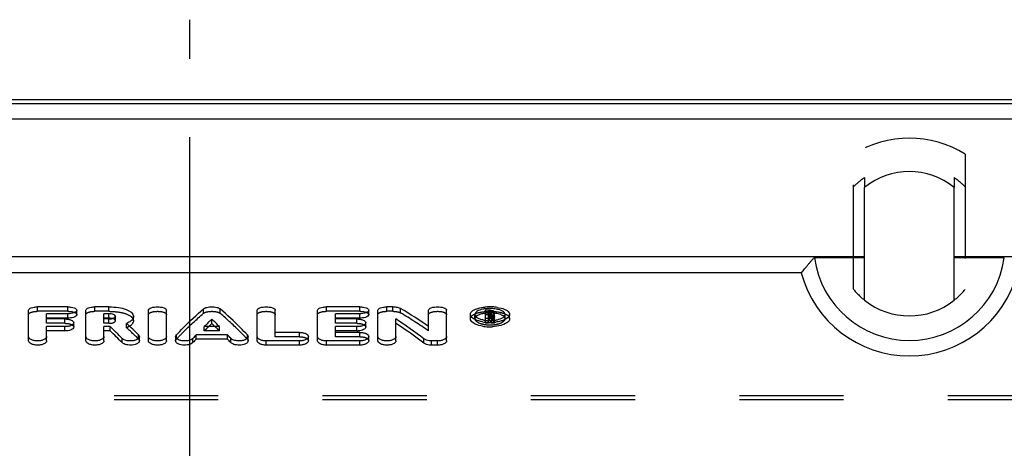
# Model space of a CAD drawing. Header units: millimetres. Extents: x 415 to 585, y 445 to 555.
# Tile 4 of 5: x 489 to 551, y 528 to 555. Entities that reach past the tile are written whole.
import ezdxf

# ---------------------------------------------------------------- set-up
doc = ezdxf.new("R2010")
doc.units = ezdxf.units.MM
doc.header["$LTSCALE"] = 65.185185
doc.linetypes.add('CENTER', pattern=[0.6, 0.375, -0.075, 0.075, -0.075])
doc.linetypes.add('HIDDEN', pattern=[0.2, 0.1, -0.1])
for name, color, linetype in [('KOERPER', 7, 'CONTINUOUS'), ('KONST.EL_MIT_GEO', 7, 'CONTINUOUS'), ('L1', 7, 'CONTINUOUS')]:
    doc.layers.add(name, color=color, linetype=linetype)

msp = doc.modelspace()

# ---------------------------------------------------------------- linework, layer by layer
at = {"layer": 'KOERPER', "color": 8, "linetype": 'HIDDEN'}
for p, q in [((580, 531.5), (420, 531.5)), ((580, 531.245), (420, 531.245))]:
    msp.add_line(p, q, dxfattribs=at)
at = {"layer": 'KONST.EL_MIT_GEO', "color": 7, "linetype": 'Continuous'}
for p, q in [((579, 550), (421, 550)), ((421, 549.765), (579, 549.765)), ((421, 548.8), (579, 548.8)), ((542.2, 537.477), (542.2, 544.523)), ((547.8, 537.477), (547.8, 544.523)), ((542.2, 540.19), (457.8, 540.19)), ((542.2, 540.12), (539.06, 540.12)), ((570.044, 540.19), (547.8, 540.19)), ((550.94, 540.12), (547.8, 540.12)), ((538.248, 539.198), (461.752, 539.198)), ((492.365, 537.063), (490.477, 537.063)), ((494.941, 537.063), (494.062, 537.063)), ((510.625, 537.063), (508.549, 537.063)), ((512.701, 537.063), (512.322, 537.063)), ((489.911, 534.939), (489.911, 536.851)), ((491.043, 536.308), (491.043, 536.632)), ((492.364, 536.632), (491.043, 536.632)), ((492.364, 536.356), (492.364, 536.632)), ((492.929, 536.574), (492.929, 536.851)), ((493.496, 534.939), (493.496, 536.851)), ((494.628, 536.308), (494.628, 536.632)), ((494.941, 536.632), (494.628, 536.632)), ((494.941, 536.356), (494.941, 536.632)), ((496.474, 536.198), (496.474, 536.473)), ((497.409, 534.939), (497.409, 536.852)), ((498.541, 534.939), (498.541, 536.851)), ((504.209, 534.939), (504.209, 536.852)), ((505.341, 535.467), (505.341, 536.851)), ((507.983, 534.939), (507.983, 536.851)), ((509.115, 536.308), (509.115, 536.632)), ((510.624, 536.632), (509.115, 536.632)), ((510.624, 536.356), (510.624, 536.632)), ((511.19, 536.574), (511.19, 536.851)), ((511.756, 534.939), (511.756, 536.851)), ((514.928, 535.827), (514.928, 536.852)), ((516.06, 534.939), (516.06, 536.851)), ((517.545, 536.318), (517.545, 536.594)), ((518.488, 536.229), (518.488, 536.851)), ((518.774, 536.851), (518.488, 536.851)), ((518.677, 536.626), (518.677, 536.779)), ((518.773, 536.779), (518.677, 536.779)), ((518.774, 536.626), (518.677, 536.626)), ((518.677, 536.213), (518.677, 536.551)), ((518.736, 536.551), (518.677, 536.551)), ((518.736, 536.275), (518.736, 536.551)), ((518.749, 536.526), (518.736, 536.551)), ((518.773, 536.662), (518.773, 536.779)), ((518.79, 536.452), (518.776, 536.477)), ((518.866, 536.626), (518.866, 536.743)), ((518.934, 536.541), (518.92, 536.567)), ((519.054, 536.386), (519.054, 536.743)), ((520, 536.318), (520, 536.594)), ((492.364, 536.356), (491.043, 536.356)), ((492.176, 536.308), (491.043, 536.308)), ((491.043, 534.939), (491.043, 535.826)), ((492.175, 535.826), (491.043, 535.826)), ((492.175, 535.556), (492.175, 535.826)), ((492.741, 535.799), (492.741, 536.071)), ((494.941, 536.356), (494.628, 536.356)), ((494.941, 536.308), (494.628, 536.308)), ((494.628, 534.939), (494.628, 535.826)), ((495.015, 535.826), (494.628, 535.826)), ((495.015, 535.556), (495.015, 535.826)), ((501.857, 535.826), (500.894, 535.826)), ((501.375, 536.019), (501.375, 536.293)), ((510.624, 536.356), (509.115, 536.356)), ((510.437, 536.308), (509.115, 536.308)), ((509.115, 535.467), (509.115, 535.826)), ((510.436, 535.826), (509.115, 535.826)), ((510.436, 535.556), (510.436, 535.826)), ((511.001, 535.799), (511.001, 536.071)), ((512.888, 534.939), (512.888, 536.307)), ((518.677, 536.327), (518.488, 536.327)), ((518.736, 536.275), (518.677, 536.275)), ((518.749, 536.251), (518.736, 536.275)), ((518.858, 536.212), (518.858, 536.327)), ((519.051, 536.327), (518.858, 536.327)), ((519.051, 536.228), (519.051, 536.327)), ((492.175, 535.556), (491.043, 535.556)), ((495.015, 535.556), (494.628, 535.556)), ((496.843, 534.941), (496.843, 535.206)), ((499.107, 535.207), (499.107, 534.941)), ((500.395, 535.048), (500.395, 535.315)), ((502.355, 535.315), (500.395, 535.315)), ((502.355, 535.048), (502.355, 535.315)), ((503.643, 534.941), (503.643, 535.206)), ((506.852, 535.467), (505.341, 535.467)), ((507.416, 534.939), (507.417, 535.204)), ((510.436, 535.556), (509.115, 535.556)), ((510.625, 535.467), (509.115, 535.467)), ((511.19, 534.939), (511.19, 535.204)), ((495.764, 534.827), (495.764, 535.091)), ((500.191, 534.832), (500.191, 535.096)), ((502.355, 535.048), (500.395, 535.048)), ((502.559, 534.832), (502.559, 535.096)), ((504.775, 534.671), (504.775, 534.934)), ((506.851, 534.934), (504.775, 534.934)), ((506.851, 534.671), (504.775, 534.671)), ((506.851, 534.671), (506.851, 534.934)), ((508.549, 534.671), (508.549, 534.934)), ((510.624, 534.934), (508.549, 534.934)), ((510.624, 534.671), (508.549, 534.671)), ((510.624, 534.671), (510.624, 534.934)), ((514.637, 534.798), (514.637, 535.062)), ((515.117, 534.671), (515.116, 534.934)), ((515.494, 534.934), (515.116, 534.934)), ((515.494, 534.671), (515.117, 534.671)), ((515.494, 534.671), (515.494, 534.934))]:
    msp.add_line(p, q, dxfattribs=at)
at = {"layer": 'KONST.EL_MIT_GEO', "color": 8, "linetype": 'HIDDEN'}
for p, q in [((541.5, 538.172), (541.5, 546.599)), ((548.5, 546.599), (548.5, 538.172)), ((542.2, 545.137), (542.2, 544.523)), ((547.8, 545.137), (547.8, 544.523)), ((490.477, 536.784), (490.477, 537.063)), ((492.364, 536.784), (492.365, 537.063)), ((494.062, 536.784), (494.062, 537.063)), ((494.941, 536.784), (494.941, 537.063)), ((508.549, 536.784), (508.549, 537.063)), ((510.624, 536.784), (510.625, 537.063)), ((512.322, 536.784), (512.322, 537.063)), ((512.7, 536.784), (512.701, 537.063)), ((492.364, 536.784), (490.477, 536.784)), ((494.941, 536.784), (494.062, 536.784)), ((495.342, 536.197), (495.342, 536.472)), ((500.857, 536.659), (500.857, 536.938)), ((501.893, 536.659), (501.893, 536.938)), ((510.624, 536.784), (508.549, 536.784)), ((512.7, 536.784), (512.322, 536.784)), ((513.18, 536.686), (513.18, 536.965)), ((517.829, 536.318), (517.829, 536.594)), ((518.773, 536.573), (518.488, 536.573)), ((518.677, 536.551), (518.677, 536.626)), ((518.773, 536.501), (518.677, 536.501)), ((518.773, 536.35), (518.774, 536.851)), ((518.773, 536.501), (518.773, 536.662)), ((518.866, 536.386), (518.866, 536.626)), ((518.92, 536.292), (518.92, 536.567)), ((519.716, 536.318), (519.716, 536.594)), ((491.043, 536.035), (491.043, 536.308)), ((492.175, 536.035), (491.043, 536.035)), ((492.175, 536.035), (492.176, 536.308)), ((494.628, 536.035), (494.628, 536.308)), ((494.941, 536.035), (494.628, 536.035)), ((494.941, 536.035), (494.941, 536.308)), ((496.045, 535.758), (496.045, 536.03)), ((500.894, 535.556), (500.894, 535.826)), ((501.857, 535.556), (501.857, 535.826)), ((509.115, 536.035), (509.115, 536.308)), ((510.436, 536.035), (509.115, 536.035)), ((510.436, 536.035), (510.437, 536.308)), ((514.928, 535.557), (514.928, 535.827)), ((518.488, 536.054), (518.488, 536.229)), ((518.677, 536.054), (518.488, 536.054)), ((518.773, 536.35), (518.677, 536.35)), ((518.677, 536.054), (518.677, 536.213)), ((518.772, 536.21), (518.749, 536.251)), ((518.79, 536.178), (518.772, 536.21)), ((518.858, 536.054), (518.858, 536.212)), ((519.051, 536.054), (518.858, 536.054)), ((519.051, 536.054), (519.051, 536.228)), ((496.79, 535.05), (496.791, 535.316)), ((499.155, 535.045), (499.155, 535.311)), ((501.857, 535.556), (500.894, 535.556)), ((503.595, 535.045), (503.596, 535.31)), ((505.341, 535.2), (505.341, 535.467)), ((506.851, 535.2), (505.341, 535.2)), ((506.851, 535.2), (506.852, 535.467)), ((509.115, 535.2), (509.115, 535.467)), ((510.624, 535.2), (509.115, 535.2)), ((510.624, 535.2), (510.625, 535.467))]:
    msp.add_line(p, q, dxfattribs=at)
for centre, radius, start, end in [((545, 541), 6.603, 57.99064, 122.00936), ((545, 541), 4.995, 124.09179, 134.47921), ((545, 541), 4.995, 45.52079, 55.90821), ((545, 541), 4.5, 218.94244, 231.5214), ((545, 541), 4.5, 308.4786, 321.05756), ((498.321, 511.754), 29.024, 55.09755, 59.2064), ((518.757, 534.367), 2.312, 95.5922, 96.69519), ((518.77, 534.23), 2.449, 92.18087, 95.57826), ((518.773, 534.187), 2.493, 87.85433, 92.19975), ((518.777, 534.266), 2.413, 83.3872, 87.89119), ((517.031, 519.258), 22.936, 133.74863, 134.7158), ((485.719, 519.258), 22.936, 45.2842, 46.25137), ((501.856, 526.829), 19.344, 28.48325, 28.90236), ((502.371, 527.005), 18.977, 28.47927, 29.30081), ((479.129, 517.213), 25.101, 45.28332, 47.62995)]:
    msp.add_arc(centre, radius, start, end, dxfattribs=at)
at = {"layer": 'KONST.EL_MIT_GEO', "color": 7, "linetype": 'Continuous'}
for centre, radius, start, end in [((545, 540.964), 5.999, 188.08732, 351.91273), ((545, 541), 7, 195.08012, 344.91995), ((518.766, 533.896), 3.167, 92.85356, 95.73583), ((518.773, 533.766), 3.297, 87.3419, 92.8677), ((518.779, 533.887), 3.176, 84.48181, 87.35783), ((518.81, 534.192), 2.87, 81.45604, 84.49846), ((545, 541), 4.5, 231.5214, 308.4786), ((498.248, 512.1), 29.004, 54.89366, 59.01458), ((518.702, 535.063), 1.89, 98.67493, 102.0232), ((518.701, 534.762), 1.912, 98.50197, 101.77692), ((518.744, 534.784), 2.172, 95.62781, 98.68193), ((518.741, 534.503), 2.175, 96.68575, 98.5357), ((518.767, 534.557), 2.401, 92.74982, 95.644), ((518.773, 534.464), 2.494, 87.20968, 92.76482), ((502.276, 527.404), 18.831, 28.80533, 28.97643), ((501.657, 527.065), 19.537, 28.30191, 28.7193), ((518.778, 534.559), 2.399, 84.33266, 87.22424), ((518.818, 536.988), 0.433, 283.59106, 287.28208), ((502.102, 527.201), 19.25, 28.29907, 29.02423), ((518.84, 536.919), 0.36, 287.2658, 291.29464), ((518.805, 534.819), 2.137, 80.58871, 84.36692), ((518.803, 534.495), 2.183, 81.51327, 83.36275), ((494.942, 535.326), 1.03, 85.79688, 90.07041), ((477.141, 516.86), 26.061, 44.39096, 46.69936), ((480.03, 518.584), 23.682, 47.1753, 47.44809), ((479.386, 517.894), 24.626, 45.83952, 47.16834), ((516.857, 519.83), 22.599, 133.24067, 134.94078), ((516.439, 519.875), 22.081, 133.20703, 133.74589), ((516.166, 520.165), 21.682, 133.01228, 133.20597), ((485.893, 519.83), 22.599, 45.05922, 46.75933), ((486.585, 520.165), 21.682, 46.79403, 46.98772), ((486.311, 519.875), 22.081, 46.25411, 46.79297), ((495.435, 509.958), 31.606, 52.58842, 56.48036), ((496.684, 511.32), 29.553, 55.84956, 56.74783), ((495.286, 509.298), 32.011, 52.80654, 55.81023), ((518.742, 538.648), 2.557, 260.2591, 263.68252), ((518.744, 538.407), 2.587, 260.37769, 263.72086), ((518.741, 538.157), 1.945, 260.34921, 262.50612), ((518.77, 538.897), 2.807, 263.67248, 268.1081), ((518.772, 538.68), 2.862, 263.75491, 273.18436), ((518.766, 538.351), 2.141, 262.52669, 266.91402), ((518.773, 538.444), 2.234, 266.8828, 273.08934), ((518.772, 538.944), 2.854, 268.08506, 273.31468), ((518.776, 538.382), 2.172, 273.07618, 276.28016), ((518.775, 538.896), 2.805, 273.30741, 275.65484), ((518.787, 538.277), 2.067, 276.29321, 277.34882), ((518.803, 538.163), 1.951, 277.33512, 279.62522), ((518.783, 538.812), 2.721, 275.65991, 276.59773), ((518.79, 538.751), 2.66, 276.59788, 277.42198), ((518.835, 537.976), 1.761, 279.60539, 283.21219), ((477.277, 516.591), 25.967, 44.60777, 46.91596), ((478.597, 517.077), 25.762, 45.32994, 45.84567), ((478.26, 516.736), 26.241, 45.07598, 45.33074), ((519.418, 517.32), 26.185, 136.59125, 137.2463), ((483.333, 517.321), 26.185, 42.75509, 43.40888), ((510.437, 536.887), 1.33, 269.94016, 273.96415), ((519.265, 517.064), 26.067, 136.37464, 137.02874), ((483.486, 517.064), 26.067, 42.97126, 43.62536)]:
    msp.add_arc(centre, radius, start, end, dxfattribs=at)
msp.add_ellipse((545, 541.042), major_axis=(0, 4.467), ratio=0.999956, start_param=-0.677422, end_param=0.677422, dxfattribs=at)
for points, knots in [([(538.248, 539.198), (538.286, 539.236), (538.381, 539.357), (538.518, 539.52), (538.661, 539.692), (538.762, 539.812), (538.846, 539.91), (538.912, 539.987), (538.978, 540.056), (539.026, 540.12), (539.06, 540.12)], [0, 0, 0, 0, 0.131589, 0.373891, 0.519633, 0.675076, 0.755265, 0.836578, 0.918693, 1, 1, 1, 1]), ([(538.241, 539.179), (538.24, 539.182), (538.241, 539.189), (538.245, 539.195), (538.248, 539.198)], [0, 0, 0, 0, 0.459542, 1, 1, 1, 1]), ([(489.911, 536.851), (489.911, 536.926), (490.073, 537.012), (490.265, 537.052), (490.404, 537.063), (490.477, 537.063)], [0, 0, 0, 0, 0.353915, 0.654127, 1, 1, 1, 1]), ([(492.365, 537.063), (492.437, 537.063), (492.576, 537.052), (492.768, 537.012), (492.93, 536.926), (492.93, 536.851)], [0, 0, 0, 0, 0.345819, 0.646283, 1, 1, 1, 1]), ([(493.496, 536.851), (493.496, 536.926), (493.658, 537.012), (493.85, 537.052), (493.989, 537.063), (494.062, 537.063)], [0, 0, 0, 0, 0.353915, 0.654127, 1, 1, 1, 1]), ([(494.941, 537.063), (495.138, 537.063), (495.514, 537.034), (496.04, 536.925), (496.474, 536.678), (496.474, 536.473)], [0, 0, 0, 0, 0.343426, 0.6417, 1, 1, 1, 1]), ([(497.409, 536.852), (497.409, 536.926), (497.65, 537.054), (497.976, 537.069), (498.3, 537.054), (498.543, 536.926), (498.541, 536.851)], [0, 0, 0, 0, 0.177759, 0.500285, 0.822577, 1, 1, 1, 1]), ([(500.857, 536.938), (500.914, 536.987), (501.093, 537.046), (501.375, 537.074), (501.657, 537.046), (501.836, 536.987), (501.893, 536.938)], [0, 0, 0, 0, 0.211076, 0.499999, 0.788925, 1, 1, 1, 1]), ([(504.209, 536.852), (504.209, 536.926), (504.45, 537.054), (504.776, 537.069), (505.1, 537.054), (505.343, 536.926), (505.341, 536.851)], [0, 0, 0, 0, 0.177759, 0.500285, 0.822577, 1, 1, 1, 1]), ([(507.983, 536.851), (507.983, 536.926), (508.145, 537.012), (508.337, 537.052), (508.476, 537.063), (508.549, 537.063)], [0, 0, 0, 0, 0.353915, 0.654127, 1, 1, 1, 1]), ([(510.625, 537.063), (510.698, 537.063), (510.837, 537.052), (511.028, 537.012), (511.19, 536.926), (511.19, 536.851)], [0, 0, 0, 0, 0.345819, 0.646283, 1, 1, 1, 1]), ([(511.756, 536.851), (511.757, 536.926), (511.919, 537.012), (512.11, 537.052), (512.25, 537.063), (512.322, 537.063)], [0, 0, 0, 0, 0.353915, 0.654127, 1, 1, 1, 1]), ([(512.701, 537.063), (512.793, 537.063), (512.956, 537.049), (513.118, 537.002), (513.18, 536.965)], [0, 0, 0, 0, 0.55932, 1, 1, 1, 1]), ([(514.928, 536.852), (514.928, 536.926), (515.169, 537.054), (515.495, 537.069), (515.819, 537.054), (516.062, 536.926), (516.06, 536.851)], [0, 0, 0, 0, 0.177759, 0.500285, 0.822577, 1, 1, 1, 1]), ([(517.708, 536.832), (517.803, 536.895), (518.049, 536.989), (518.305, 537.033), (518.449, 537.047)], [0, 0, 0, 0, 0.439147, 1, 1, 1, 1]), ([(519.236, 537.03), (519.392, 537.006), (519.65, 536.947), (519.897, 536.808), (519.958, 536.718)], [0, 0, 0, 0, 0.593075, 1, 1, 1, 1]), ([(492.93, 536.851), (492.93, 536.776), (492.69, 536.645), (492.499, 536.631), (492.364, 536.632)], [0, 0, 0, 0, 0.356739, 1, 1, 1, 1]), ([(492.813, 536.442), (492.783, 536.427), (492.639, 536.373), (492.484, 536.356), (492.364, 536.356)], [0, 0, 0, 0, 0.213608, 1, 1, 1, 1]), ([(492.929, 536.574), (492.929, 536.562), (492.915, 536.501), (492.856, 536.463), (492.813, 536.442)], [0, 0, 0, 0, 0.197825, 1, 1, 1, 1]), ([(495.342, 536.472), (495.342, 536.526), (495.175, 536.624), (495.037, 536.632), (494.941, 536.632)], [0, 0, 0, 0, 0.360822, 1, 1, 1, 1]), ([(495.199, 536.347), (495.216, 536.353), (495.268, 536.374), (495.321, 536.409), (495.336, 536.444)], [0, 0, 0, 0, 0.315745, 1, 1, 1, 1]), ([(495.336, 536.444), (495.338, 536.449), (495.341, 536.458), (495.342, 536.467), (495.342, 536.472)], [0, 0, 0, 0, 0.509467, 1, 1, 1, 1]), ([(496.474, 536.473), (496.475, 536.432), (496.444, 536.316), (496.29, 536.155), (496.136, 536.07), (496.045, 536.03)], [0, 0, 0, 0, 0.189068, 0.538171, 1, 1, 1, 1]), ([(499.155, 535.311), (499.295, 535.459), (499.841, 536.023), (500.415, 536.56), (500.857, 536.938)], [0, 0, 0, 0, 0.259627, 1, 1, 1, 1]), ([(503.596, 535.31), (503.456, 535.459), (502.909, 536.023), (502.335, 536.56), (501.893, 536.938)], [0, 0, 0, 0, 0.25963, 1, 1, 1, 1]), ([(511.19, 536.851), (511.19, 536.776), (510.951, 536.645), (510.76, 536.631), (510.624, 536.632)], [0, 0, 0, 0, 0.356739, 1, 1, 1, 1]), ([(511.073, 536.442), (511.044, 536.427), (510.9, 536.373), (510.745, 536.356), (510.624, 536.356)], [0, 0, 0, 0, 0.213608, 1, 1, 1, 1]), ([(511.19, 536.574), (511.19, 536.562), (511.176, 536.501), (511.117, 536.463), (511.073, 536.442)], [0, 0, 0, 0, 0.197825, 1, 1, 1, 1]), ([(517.545, 536.594), (517.545, 536.615), (517.562, 536.715), (517.644, 536.789), (517.708, 536.832)], [0, 0, 0, 0, 0.214263, 1, 1, 1, 1]), ([(518.309, 536.129), (518.153, 536.156), (517.893, 536.224), (517.65, 536.373), (517.588, 536.465)], [0, 0, 0, 0, 0.588599, 1, 1, 1, 1]), ([(518.308, 536.912), (518.186, 536.886), (517.996, 536.839), (517.828, 536.669), (517.829, 536.594)], [0, 0, 0, 0, 0.624215, 1, 1, 1, 1]), ([(517.829, 536.594), (517.828, 536.506), (517.972, 536.376), (518.185, 536.29), (518.334, 536.253), (518.415, 536.239)], [0, 0, 0, 0, 0.369572, 0.655774, 1, 1, 1, 1]), ([(518.311, 536.634), (518.266, 536.625), (518.12, 536.588), (517.973, 536.527), (517.896, 536.454)], [0, 0, 0, 0, 0.299449, 1, 1, 1, 1]), ([(518.866, 536.743), (518.866, 536.748), (518.842, 536.779), (518.802, 536.779), (518.773, 536.779)], [0, 0, 0, 0, 0.14913, 1, 1, 1, 1]), ([(518.774, 536.626), (518.783, 536.626), (518.813, 536.628), (518.845, 536.635), (518.86, 536.65)], [0, 0, 0, 0, 0.305229, 1, 1, 1, 1]), ([(518.86, 536.65), (518.862, 536.651), (518.865, 536.655), (518.866, 536.66), (518.866, 536.662)], [0, 0, 0, 0, 0.538047, 1, 1, 1, 1]), ([(519.054, 536.662), (519.054, 536.655), (519.042, 536.615), (519.001, 536.595), (518.97, 536.583)], [0, 0, 0, 0, 0.187352, 1, 1, 1, 1]), ([(519.037, 536.781), (519.039, 536.778), (519.044, 536.772), (519.048, 536.766), (519.05, 536.762)], [0, 0, 0, 0, 0.522647, 1, 1, 1, 1]), ([(519.05, 536.762), (519.051, 536.759), (519.054, 536.753), (519.054, 536.746), (519.054, 536.743)], [0, 0, 0, 0, 0.512634, 1, 1, 1, 1]), ([(519.649, 536.454), (519.591, 536.51), (519.416, 536.597), (519.232, 536.638), (519.125, 536.654)], [0, 0, 0, 0, 0.427624, 1, 1, 1, 1]), ([(519.716, 536.594), (519.717, 536.678), (519.58, 536.802), (519.375, 536.881), (519.232, 536.915), (519.154, 536.928)], [0, 0, 0, 0, 0.368508, 0.653807, 1, 1, 1, 1]), ([(519.237, 536.261), (519.36, 536.29), (519.551, 536.344), (519.717, 536.518), (519.716, 536.594)], [0, 0, 0, 0, 0.622149, 1, 1, 1, 1]), ([(520, 536.594), (520.001, 536.51), (519.847, 536.316), (519.648, 536.238), (519.523, 536.198)], [0, 0, 0, 0, 0.389388, 1, 1, 1, 1]), ([(492.741, 536.071), (492.741, 535.992), (492.586, 535.889), (492.387, 535.839), (492.248, 535.826), (492.175, 535.826)], [0, 0, 0, 0, 0.36759, 0.663299, 1, 1, 1, 1]), ([(492.741, 535.799), (492.741, 535.72), (492.511, 535.571), (492.311, 535.556), (492.175, 535.556)], [0, 0, 0, 0, 0.368816, 1, 1, 1, 1]), ([(492.176, 536.308), (492.249, 536.308), (492.388, 536.296), (492.585, 536.25), (492.741, 536.15), (492.741, 536.071)], [0, 0, 0, 0, 0.338334, 0.634465, 1, 1, 1, 1]), ([(494.941, 536.308), (494.964, 536.308), (495.051, 536.312), (495.139, 536.326), (495.199, 536.347)], [0, 0, 0, 0, 0.265327, 1, 1, 1, 1]), ([(496.474, 536.198), (496.474, 536.169), (496.446, 536.025), (496.327, 535.92), (496.233, 535.858)], [0, 0, 0, 0, 0.207782, 1, 1, 1, 1]), ([(511.002, 536.071), (511.002, 535.992), (510.846, 535.889), (510.648, 535.839), (510.508, 535.826), (510.436, 535.826)], [0, 0, 0, 0, 0.36759, 0.663299, 1, 1, 1, 1]), ([(510.437, 536.308), (510.509, 536.308), (510.648, 536.296), (510.846, 536.25), (511.002, 536.15), (511.002, 536.071)], [0, 0, 0, 0, 0.338334, 0.634465, 1, 1, 1, 1]), ([(511.001, 535.799), (511.001, 535.731), (510.878, 535.635), (510.709, 535.583), (510.591, 535.564), (510.529, 535.559)], [0, 0, 0, 0, 0.370045, 0.665053, 1, 1, 1, 1]), ([(518.312, 535.856), (518.154, 535.883), (517.892, 535.951), (517.646, 536.102), (517.585, 536.195)], [0, 0, 0, 0, 0.589931, 1, 1, 1, 1]), ([(519.83, 536.07), (519.717, 535.99), (519.417, 535.877), (519.106, 535.832), (518.931, 535.823)], [0, 0, 0, 0, 0.441889, 1, 1, 1, 1]), ([(519.523, 536.198), (519.493, 536.188), (519.365, 536.151), (519.235, 536.127), (519.134, 536.113)], [0, 0, 0, 0, 0.235497, 1, 1, 1, 1]), ([(520, 536.318), (520, 536.296), (519.982, 536.193), (519.897, 536.116), (519.83, 536.07)], [0, 0, 0, 0, 0.212954, 1, 1, 1, 1]), ([(491.043, 535.204), (491.043, 535.12), (490.893, 535.004), (490.688, 534.948), (490.476, 534.927), (490.264, 534.949), (490.06, 535.005), (489.909, 535.12), (489.911, 535.204)], [0, 0, 0, 0, 0.189952, 0.335537, 0.500226, 0.664899, 0.810306, 1, 1, 1, 1]), ([(494.628, 535.204), (494.628, 535.12), (494.478, 535.004), (494.273, 534.948), (494.061, 534.927), (493.849, 534.949), (493.645, 535.005), (493.494, 535.12), (493.496, 535.204)], [0, 0, 0, 0, 0.189952, 0.335537, 0.500226, 0.664899, 0.810306, 1, 1, 1, 1]), ([(496.843, 535.206), (496.844, 535.116), (496.676, 534.995), (496.455, 534.942), (496.304, 534.932), (496.226, 534.935)], [0, 0, 0, 0, 0.378546, 0.672406, 1, 1, 1, 1]), ([(496.791, 535.316), (496.799, 535.308), (496.826, 535.277), (496.843, 535.235), (496.843, 535.206)], [0, 0, 0, 0, 0.27874, 1, 1, 1, 1]), ([(498.541, 535.204), (498.541, 535.12), (498.391, 535.004), (498.187, 534.948), (497.975, 534.927), (497.763, 534.949), (497.559, 535.005), (497.408, 535.12), (497.409, 535.204)], [0, 0, 0, 0, 0.189952, 0.335537, 0.500226, 0.664899, 0.810306, 1, 1, 1, 1]), ([(499.73, 534.936), (499.652, 534.932), (499.499, 534.941), (499.276, 534.993), (499.106, 535.116), (499.107, 535.207)], [0, 0, 0, 0, 0.327629, 0.621968, 1, 1, 1, 1]), ([(503.643, 535.206), (503.644, 535.114), (503.471, 534.992), (503.247, 534.94), (503.093, 534.932), (503.014, 534.936)], [0, 0, 0, 0, 0.378641, 0.673098, 1, 1, 1, 1]), ([(504.775, 534.934), (504.702, 534.934), (504.563, 534.948), (504.359, 535.005), (504.208, 535.12), (504.209, 535.204)], [0, 0, 0, 0, 0.329583, 0.62075, 1, 1, 1, 1]), ([(507.417, 535.204), (507.417, 535.121), (507.268, 535.005), (507.063, 534.949), (506.924, 534.934), (506.851, 534.934)], [0, 0, 0, 0, 0.378985, 0.670455, 1, 1, 1, 1]), ([(506.852, 535.467), (506.924, 535.467), (507.063, 535.453), (507.267, 535.401), (507.417, 535.287), (507.417, 535.204)], [0, 0, 0, 0, 0.331121, 0.623, 1, 1, 1, 1]), ([(508.549, 534.934), (508.476, 534.934), (508.336, 534.948), (508.132, 535.005), (507.982, 535.12), (507.983, 535.204)], [0, 0, 0, 0, 0.329583, 0.62075, 1, 1, 1, 1]), ([(511.19, 535.204), (511.19, 535.121), (511.041, 535.005), (510.837, 534.949), (510.697, 534.934), (510.624, 534.934)], [0, 0, 0, 0, 0.378985, 0.670455, 1, 1, 1, 1]), ([(510.625, 535.467), (510.698, 535.467), (510.837, 535.453), (511.041, 535.401), (511.19, 535.287), (511.19, 535.204)], [0, 0, 0, 0, 0.331121, 0.623, 1, 1, 1, 1]), ([(512.888, 535.204), (512.888, 535.12), (512.739, 535.004), (512.534, 534.948), (512.322, 534.927), (512.11, 534.949), (511.906, 535.005), (511.755, 535.12), (511.756, 535.204)], [0, 0, 0, 0, 0.189952, 0.335537, 0.500226, 0.664899, 0.810306, 1, 1, 1, 1]), ([(516.06, 535.204), (516.06, 535.12), (515.911, 535.005), (515.706, 534.949), (515.567, 534.934), (515.494, 534.934)], [0, 0, 0, 0, 0.379246, 0.670422, 1, 1, 1, 1]), ([(491.043, 534.939), (491.043, 534.855), (490.892, 534.74), (490.688, 534.685), (490.476, 534.664), (490.265, 534.685), (490.061, 534.741), (489.911, 534.855), (489.911, 534.939)], [0, 0, 0, 0, 0.190335, 0.335903, 0.50081, 0.664819, 0.809947, 1, 1, 1, 1]), ([(494.628, 534.939), (494.628, 534.855), (494.477, 534.74), (494.273, 534.685), (494.061, 534.664), (493.85, 534.685), (493.646, 534.741), (493.496, 534.855), (493.496, 534.939)], [0, 0, 0, 0, 0.190335, 0.335903, 0.50081, 0.664819, 0.809947, 1, 1, 1, 1]), ([(496.226, 534.935), (496.133, 534.939), (495.97, 534.966), (495.814, 535.039), (495.764, 535.091)], [0, 0, 0, 0, 0.563851, 1, 1, 1, 1]), ([(496.843, 534.941), (496.843, 534.872), (496.738, 534.768), (496.572, 534.706), (496.337, 534.66), (496.055, 534.676), (495.833, 534.757), (495.764, 534.827)], [0, 0, 0, 0, 0.171298, 0.299604, 0.448753, 0.757963, 1, 1, 1, 1]), ([(498.541, 534.939), (498.541, 534.855), (498.391, 534.74), (498.186, 534.685), (497.975, 534.664), (497.763, 534.685), (497.56, 534.741), (497.409, 534.855), (497.409, 534.939)], [0, 0, 0, 0, 0.190335, 0.335903, 0.50081, 0.664819, 0.809947, 1, 1, 1, 1]), ([(500.191, 534.832), (500.125, 534.761), (499.902, 534.676), (499.619, 534.66), (499.381, 534.705), (499.214, 534.766), (499.107, 534.871), (499.107, 534.941)], [0, 0, 0, 0, 0.240174, 0.549609, 0.699368, 0.827347, 1, 1, 1, 1]), ([(500.191, 535.096), (500.142, 535.043), (499.987, 534.967), (499.824, 534.94), (499.73, 534.936)], [0, 0, 0, 0, 0.433881, 1, 1, 1, 1]), ([(503.014, 534.936), (502.922, 534.941), (502.76, 534.968), (502.607, 535.044), (502.559, 535.096)], [0, 0, 0, 0, 0.566143, 1, 1, 1, 1]), ([(503.643, 534.941), (503.643, 534.871), (503.536, 534.766), (503.369, 534.705), (503.131, 534.66), (502.848, 534.677), (502.625, 534.761), (502.559, 534.832)], [0, 0, 0, 0, 0.171969, 0.301044, 0.451006, 0.760408, 1, 1, 1, 1]), ([(504.775, 534.671), (504.702, 534.671), (504.563, 534.685), (504.359, 534.741), (504.209, 534.855), (504.209, 534.939)], [0, 0, 0, 0, 0.331425, 0.620188, 1, 1, 1, 1]), ([(507.416, 534.939), (507.416, 534.855), (507.266, 534.741), (507.063, 534.685), (506.923, 534.671), (506.851, 534.671)], [0, 0, 0, 0, 0.379318, 0.671204, 1, 1, 1, 1]), ([(508.549, 534.671), (508.476, 534.671), (508.337, 534.685), (508.133, 534.741), (507.983, 534.855), (507.983, 534.939)], [0, 0, 0, 0, 0.331425, 0.620188, 1, 1, 1, 1]), ([(511.19, 534.939), (511.19, 534.855), (511.04, 534.741), (510.836, 534.685), (510.697, 534.671), (510.624, 534.671)], [0, 0, 0, 0, 0.379318, 0.671204, 1, 1, 1, 1]), ([(512.888, 534.939), (512.888, 534.855), (512.738, 534.74), (512.533, 534.685), (512.322, 534.664), (512.11, 534.685), (511.907, 534.741), (511.756, 534.855), (511.756, 534.939)], [0, 0, 0, 0, 0.190335, 0.335903, 0.50081, 0.664819, 0.809947, 1, 1, 1, 1]), ([(515.116, 534.934), (515.068, 534.934), (514.903, 534.945), (514.731, 534.99), (514.637, 535.062)], [0, 0, 0, 0, 0.284168, 1, 1, 1, 1]), ([(515.117, 534.671), (515.07, 534.671), (514.904, 534.681), (514.732, 534.725), (514.637, 534.798)], [0, 0, 0, 0, 0.282537, 1, 1, 1, 1]), ([(516.06, 534.939), (516.06, 534.855), (515.909, 534.74), (515.705, 534.685), (515.566, 534.671), (515.494, 534.671)], [0, 0, 0, 0, 0.380016, 0.672677, 1, 1, 1, 1])]:
    msp.add_open_spline(points, degree=3, knots=knots, dxfattribs=at)
at = {"layer": 'KONST.EL_MIT_GEO', "color": 8, "linetype": 'HIDDEN'}
for points, knots in [([(489.911, 536.574), (489.911, 536.648), (490.154, 536.774), (490.342, 536.784), (490.477, 536.784)], [0, 0, 0, 0, 0.355713, 1, 1, 1, 1]), ([(492.364, 536.784), (492.499, 536.784), (492.686, 536.774), (492.929, 536.648), (492.929, 536.574)], [0, 0, 0, 0, 0.64439, 1, 1, 1, 1]), ([(493.496, 536.574), (493.496, 536.648), (493.739, 536.774), (493.927, 536.784), (494.062, 536.784)], [0, 0, 0, 0, 0.355713, 1, 1, 1, 1]), ([(494.941, 536.784), (495.139, 536.784), (495.515, 536.754), (496.039, 536.646), (496.474, 536.404), (496.474, 536.198)], [0, 0, 0, 0, 0.346836, 0.640336, 1, 1, 1, 1]), ([(497.409, 536.574), (497.409, 536.648), (497.651, 536.774), (497.976, 536.79), (498.3, 536.774), (498.541, 536.648), (498.541, 536.574)], [0, 0, 0, 0, 0.178214, 0.500858, 0.822049, 1, 1, 1, 1]), ([(499.155, 535.045), (499.295, 535.192), (499.841, 535.752), (500.415, 536.285), (500.857, 536.659)], [0, 0, 0, 0, 0.259637, 1, 1, 1, 1]), ([(500.857, 536.659), (500.915, 536.708), (501.094, 536.766), (501.375, 536.794), (501.657, 536.766), (501.836, 536.708), (501.893, 536.659)], [0, 0, 0, 0, 0.21077, 0.500424, 0.789392, 1, 1, 1, 1]), ([(503.595, 535.045), (503.455, 535.192), (502.909, 535.752), (502.335, 536.285), (501.893, 536.659)], [0, 0, 0, 0, 0.259637, 1, 1, 1, 1]), ([(504.209, 536.574), (504.209, 536.648), (504.451, 536.774), (504.776, 536.79), (505.1, 536.774), (505.341, 536.648), (505.341, 536.574)], [0, 0, 0, 0, 0.178214, 0.500858, 0.822049, 1, 1, 1, 1]), ([(507.983, 536.574), (507.983, 536.648), (508.226, 536.774), (508.414, 536.784), (508.549, 536.784)], [0, 0, 0, 0, 0.355713, 1, 1, 1, 1]), ([(510.624, 536.784), (510.759, 536.784), (510.947, 536.774), (511.19, 536.648), (511.19, 536.574)], [0, 0, 0, 0, 0.64439, 1, 1, 1, 1]), ([(511.756, 536.574), (511.756, 536.648), (511.999, 536.774), (512.188, 536.784), (512.322, 536.784)], [0, 0, 0, 0, 0.355713, 1, 1, 1, 1]), ([(512.7, 536.784), (512.791, 536.784), (512.955, 536.77), (513.117, 536.723), (513.18, 536.686)], [0, 0, 0, 0, 0.554676, 1, 1, 1, 1]), ([(514.928, 536.574), (514.928, 536.648), (515.17, 536.774), (515.495, 536.79), (515.819, 536.774), (516.06, 536.648), (516.06, 536.574)], [0, 0, 0, 0, 0.178214, 0.500858, 0.822049, 1, 1, 1, 1]), ([(517.545, 536.318), (517.545, 536.483), (517.897, 536.675), (518.318, 536.761), (518.775, 536.797), (519.232, 536.76), (519.65, 536.674), (520, 536.481), (520, 536.318)], [0, 0, 0, 0, 0.179564, 0.329004, 0.501162, 0.672545, 0.821742, 1, 1, 1, 1]), ([(517.896, 536.454), (517.885, 536.444), (517.85, 536.407), (517.829, 536.355), (517.829, 536.318)], [0, 0, 0, 0, 0.281756, 1, 1, 1, 1]), ([(518.773, 536.573), (518.84, 536.573), (518.934, 536.568), (519.054, 536.503), (519.054, 536.466)], [0, 0, 0, 0, 0.640629, 1, 1, 1, 1]), ([(518.866, 536.466), (518.866, 536.471), (518.844, 536.502), (518.802, 536.501), (518.773, 536.501)], [0, 0, 0, 0, 0.143627, 1, 1, 1, 1]), ([(519.716, 536.318), (519.716, 536.355), (519.695, 536.407), (519.66, 536.444), (519.649, 536.454)], [0, 0, 0, 0, 0.71745, 1, 1, 1, 1]), ([(492.175, 536.035), (492.248, 536.035), (492.387, 536.023), (492.584, 535.977), (492.741, 535.878), (492.741, 535.799)], [0, 0, 0, 0, 0.341089, 0.633908, 1, 1, 1, 1]), ([(494.941, 536.035), (495.037, 536.035), (495.175, 536.044), (495.342, 536.142), (495.342, 536.197)], [0, 0, 0, 0, 0.635997, 1, 1, 1, 1]), ([(495.342, 536.197), (495.342, 536.211), (495.31, 536.292), (495.215, 536.317), (495.149, 536.333)], [0, 0, 0, 0, 0.172259, 1, 1, 1, 1]), ([(510.436, 536.035), (510.509, 536.035), (510.648, 536.023), (510.845, 535.977), (511.001, 535.878), (511.001, 535.799)], [0, 0, 0, 0, 0.341089, 0.633908, 1, 1, 1, 1]), ([(517.829, 536.318), (517.829, 536.19), (518.096, 536.034), (518.42, 535.957), (518.773, 535.926), (519.125, 535.957), (519.449, 536.034), (519.716, 536.19), (519.716, 536.318)], [0, 0, 0, 0, 0.181006, 0.32963, 0.499956, 0.670511, 0.819027, 1, 1, 1, 1]), ([(518.773, 536.35), (518.784, 536.35), (518.815, 536.352), (518.866, 536.364), (518.866, 536.386)], [0, 0, 0, 0, 0.342367, 1, 1, 1, 1]), ([(519.047, 536.361), (519.042, 536.353), (519.008, 536.317), (518.958, 536.301), (518.92, 536.292)], [0, 0, 0, 0, 0.184163, 1, 1, 1, 1]), ([(519.054, 536.386), (519.054, 536.382), (519.053, 536.373), (519.049, 536.365), (519.047, 536.361)], [0, 0, 0, 0, 0.488277, 1, 1, 1, 1]), ([(506.851, 535.2), (506.924, 535.2), (507.063, 535.186), (507.266, 535.134), (507.416, 535.022), (507.416, 534.939)], [0, 0, 0, 0, 0.333684, 0.622296, 1, 1, 1, 1]), ([(510.624, 535.2), (510.697, 535.2), (510.836, 535.186), (511.04, 535.134), (511.19, 535.022), (511.19, 534.939)], [0, 0, 0, 0, 0.333684, 0.622296, 1, 1, 1, 1]), ([(496.79, 535.05), (496.799, 535.042), (496.826, 535.011), (496.843, 534.97), (496.843, 534.941)], [0, 0, 0, 0, 0.292302, 1, 1, 1, 1]), ([(499.107, 534.941), (499.107, 534.969), (499.123, 535.008), (499.148, 535.037), (499.155, 535.045)], [0, 0, 0, 0, 0.711817, 1, 1, 1, 1]), ([(503.595, 535.045), (503.603, 535.037), (503.628, 535.007), (503.643, 534.968), (503.643, 534.941)], [0, 0, 0, 0, 0.289665, 1, 1, 1, 1])]:
    msp.add_open_spline(points, degree=3, knots=knots, dxfattribs=at)
at = {"layer": 'KONST.EL_MIT_GEO', "color": 7, "linetype": 'Continuous'}
for points in [[(517.588, 536.465), (517.563, 536.503), (517.545, 536.549), (517.545, 536.594)], [(518.774, 536.851), (518.821, 536.851), (518.868, 536.847), (518.914, 536.836)], [(518.914, 536.836), (518.939, 536.831), (518.965, 536.823), (518.989, 536.812)], [(518.989, 536.812), (519.006, 536.804), (519.023, 536.794), (519.037, 536.781)], [(519.958, 536.718), (519.983, 536.682), (520, 536.638), (520, 536.594)], [(495.149, 536.333), (495.106, 536.343), (495.062, 536.35), (495.018, 536.353)], [(517.585, 536.195), (517.561, 536.231), (517.545, 536.275), (517.545, 536.318)], [(499.107, 535.207), (499.108, 535.245), (499.129, 535.283), (499.155, 535.311)], [(503.596, 535.31), (503.622, 535.283), (503.643, 535.244), (503.643, 535.206)]]:
    msp.add_open_spline(points, degree=3, dxfattribs=at)
at = {"layer": 'KONST.EL_MIT_GEO', "color": 8, "linetype": 'HIDDEN'}
for points in [[(496.158, 535.814), (496.121, 535.793), (496.083, 535.775), (496.045, 535.758)], [(496.233, 535.858), (496.209, 535.842), (496.183, 535.828), (496.158, 535.814)]]:
    msp.add_open_spline(points, degree=3, dxfattribs=at)
at = {"layer": 'L1', "color": 2, "linetype": 'CENTER'}
msp.add_line((500, 445), (500, 555), dxfattribs=at)

doc.saveas('drawing.dxf')
